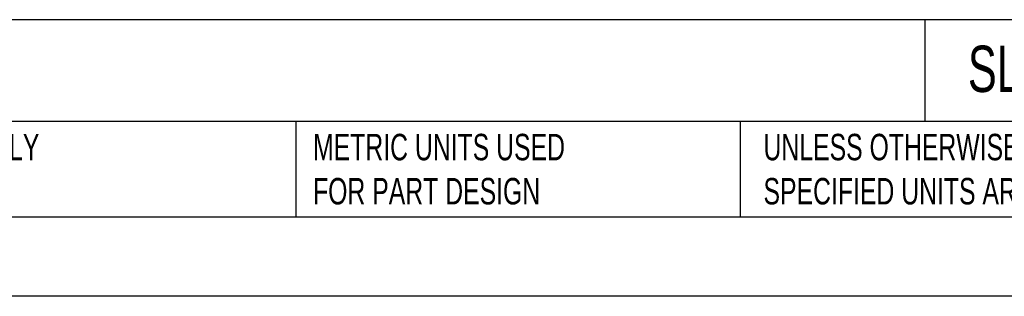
# Model space of a CAD drawing. Header units: millimetres. Extents: x 0 to 776, y 0 to 594.
# Tile 11 of 52: x 229 to 446, y 0 to 61. Entities that reach past the tile are written whole.
import ezdxf

# ---------------------------------------------------------------- set-up
doc = ezdxf.new("R2010")
doc.units = ezdxf.units.MM
doc.header["$LTSCALE"] = 2.75
doc.layers.add('TEXT', color=140, linetype='Continuous', lineweight=25)
doc.styles.add('SLDTEXTSTYLE0', font='TXT', dxfattribs={"width": 0.7})

msp = doc.modelspace()

# ---------------------------------------------------------------- linework, layer by layer
at = {"color": 7, "linetype": 'Continuous'}
msp.add_line((768.36, 0.01), (0.01, 0.01), dxfattribs=at)
at = {"layer": 'TEXT'}
for p, q in [((750.89, 60.85), (17.46, 60.85)), ((428.34, 60.85), (428.34, 38.42)), ((750.89, 38.42), (17.46, 38.42)), ((290.08, 38.42), (290.08, 17.46)), ((387.74, 38.42), (387.74, 17.46)), ((17.46, 17.46), (750.89, 17.46))]:
    msp.add_line(p, q, dxfattribs=at)

# ---------------------------------------------------------------- texts
at = {"layer": 'TEXT', "attachment_point": 1, "style": 'SLDTEXTSTYLE0'}
for s, insert, char_height in [('DATASENSING SLS MASTER REMOTE', (21.91, 55.13), 10.1865), ('SLS-M3-0812-E', (437.82, 55.13), 10.1865), ("PART DIMENSIONS MAY DIFFER SLIGHTLY ^JDUE TO MANUFACTURER'S VARIANCES", (120.76, 35.74), 5.8208), ('METRIC UNITS USED ^JFOR PART DESIGN', (293.85, 35.74), 5.8208), ('UNLESS OTHERWISE ^JSPECIFIED UNITS ARE:', (392.89, 35.74), 5.8208)]:
    msp.add_mtext(s, dxfattribs=dict(at, insert=insert, char_height=char_height))

doc.saveas('drawing.dxf')
